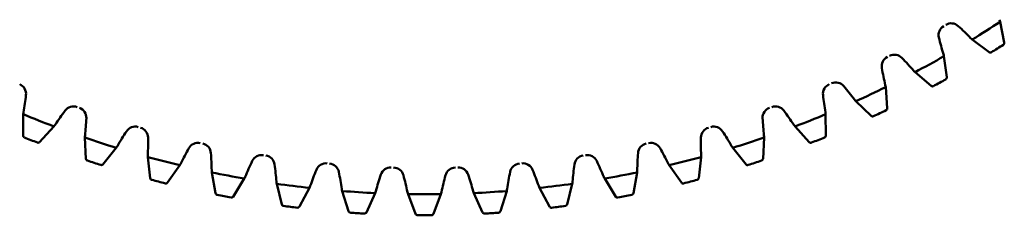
# Model space of a CAD drawing. Header units: millimetres. Extents: x -1 to 474, y -1 to 306.
# Tile 5 of 14: x 108 to 179, y 76 to 90. Entities that reach past the tile are written whole.
import ezdxf

# ---------------------------------------------------------------- set-up
doc = ezdxf.new("R2010")
doc.units = ezdxf.units.MM
doc.layers.add('vis', color=1, linetype='Continuous', lineweight=50)

# ---------------------------------------------------------------- blocks, each defined once
blk = doc.blocks.new('3_GEAHB1_5_100_15_A_40_b_0_in_GEAHB1_5_100_15_A_40_900')
at = {"layer": 'vis'}
for p, q in [((178.88, 88.531), (178.577, 90.014)), ((176.587, 88.752), (177.8, 87.846)), ((174.769, 86.053), (174.559, 87.553)), ((172.495, 86.418), (173.648, 85.437)), ((170.511, 83.838), (170.395, 85.348)), ((168.264, 84.345), (169.353, 83.294)), ((108.699, 83.409), (108.679, 81.895)), ((166.121, 81.895), (166.101, 83.409)), ((109.868, 81.424), (110.889, 82.542)), ((163.911, 82.542), (164.932, 81.424)), ((113.106, 81.744), (113.181, 80.231)), ((161.619, 80.231), (161.694, 81.744)), ((114.397, 79.836), (115.347, 81.016)), ((159.453, 81.016), (160.403, 79.836)), ((117.61, 80.358), (117.779, 78.854)), ((157.021, 78.854), (157.19, 80.358)), ((119.018, 78.535), (119.892, 79.772)), ((154.908, 79.772), (155.782, 78.535)), ((122.191, 79.258), (122.455, 77.767)), ((152.345, 77.767), (152.609, 79.258)), ((123.711, 77.528), (124.505, 78.817)), ((126.832, 78.448), (127.189, 76.977)), ((147.611, 76.977), (147.968, 78.448)), ((150.295, 78.817), (151.089, 77.528)), ((128.458, 76.816), (129.17, 78.153)), ((131.516, 77.931), (131.964, 76.485)), ((133.241, 76.405), (133.867, 77.783)), ((136.222, 77.709), (136.761, 76.294)), ((138.039, 76.294), (138.578, 77.709)), ((140.933, 77.783), (141.559, 76.405)), ((142.836, 76.485), (143.284, 77.931)), ((145.63, 78.153), (146.342, 76.816))]:
    blk.add_line(p, q, dxfattribs=at)
for points in [[(178.814, 88.379), (178.85, 88.412), (178.874, 88.455), (178.882, 88.503), (178.88, 88.531)], [(177.8, 87.846), (177.846, 87.824), (177.897, 87.819), (177.946, 87.831), (177.966, 87.841)], [(174.693, 85.906), (174.731, 85.936), (174.758, 85.977), (174.77, 86.025), (174.769, 86.053)], [(173.648, 85.437), (173.693, 85.412), (173.743, 85.404), (173.793, 85.413), (173.814, 85.422)], [(170.426, 83.696), (170.466, 83.724), (170.494, 83.763), (170.509, 83.81), (170.511, 83.838)], [(169.353, 83.294), (169.396, 83.266), (169.446, 83.255), (169.496, 83.261), (169.517, 83.269)], [(108.679, 81.895), (108.688, 81.845), (108.714, 81.801), (108.752, 81.768), (108.772, 81.758)], [(166.028, 81.758), (166.069, 81.784), (166.101, 81.821), (166.118, 81.867), (166.121, 81.895)], [(109.706, 81.389), (109.754, 81.379), (109.802, 81.385), (109.846, 81.406), (109.868, 81.424)], [(164.932, 81.424), (164.973, 81.394), (165.022, 81.38), (165.073, 81.382), (165.094, 81.389)], [(113.181, 80.231), (113.194, 80.182), (113.222, 80.14), (113.263, 80.11), (113.283, 80.101)], [(114.238, 79.791), (114.286, 79.784), (114.334, 79.792), (114.377, 79.816), (114.397, 79.836)], [(160.403, 79.836), (160.441, 79.804), (160.489, 79.786), (160.54, 79.785), (160.562, 79.791)], [(161.517, 80.101), (161.56, 80.124), (161.593, 80.159), (161.614, 80.203), (161.619, 80.231)], [(117.779, 78.854), (117.795, 78.805), (117.826, 78.765), (117.868, 78.737), (117.889, 78.73)], [(118.862, 78.48), (118.91, 78.476), (118.958, 78.488), (118.999, 78.514), (119.018, 78.535)], [(155.782, 78.535), (155.819, 78.501), (155.866, 78.48), (155.916, 78.476), (155.938, 78.48)], [(156.911, 78.73), (156.955, 78.75), (156.991, 78.783), (157.014, 78.826), (157.021, 78.854)], [(122.455, 77.767), (122.473, 77.72), (122.507, 77.682), (122.551, 77.657), (122.573, 77.651)], [(123.559, 77.463), (123.608, 77.462), (123.654, 77.476), (123.693, 77.505), (123.711, 77.528)], [(151.089, 77.528), (151.123, 77.491), (151.169, 77.467), (151.219, 77.46), (151.241, 77.463)], [(152.227, 77.651), (152.273, 77.668), (152.311, 77.699), (152.337, 77.74), (152.345, 77.767)], [(127.189, 76.977), (127.211, 76.931), (127.247, 76.894), (127.292, 76.872), (127.314, 76.868)], [(128.31, 76.742), (128.359, 76.744), (128.404, 76.762), (128.442, 76.793), (128.458, 76.816)], [(146.342, 76.816), (146.374, 76.777), (146.418, 76.751), (146.467, 76.741), (146.49, 76.742)], [(147.486, 76.868), (147.533, 76.882), (147.572, 76.91), (147.601, 76.95), (147.611, 76.977)], [(131.964, 76.485), (131.988, 76.441), (132.027, 76.406), (132.073, 76.387), (132.096, 76.384)], [(133.098, 76.321), (133.146, 76.326), (133.19, 76.347), (133.226, 76.38), (133.241, 76.405)], [(136.761, 76.294), (136.787, 76.251), (136.828, 76.22), (136.876, 76.203), (136.898, 76.202)], [(137.902, 76.202), (137.95, 76.21), (137.993, 76.233), (138.026, 76.269), (138.039, 76.294)], [(141.559, 76.405), (141.589, 76.364), (141.631, 76.335), (141.68, 76.322), (141.702, 76.321)], [(142.704, 76.384), (142.752, 76.395), (142.793, 76.421), (142.824, 76.459), (142.836, 76.485)]]:
    blk.add_lwpolyline(points, dxfattribs=at)
for centre, radius, start, end in [((174.928, 89.067), 0.75, 120.53045, 193.7076), ((175.083, 89.158), 0.75, 47.4924, 120.66955), ((160.574, 73.329), 22.222, 44.32488, 47.4924), ((137.4, 152.7), 75, 301.5, 303.3), ((177.363, 89.728), 1.247, 13.29996, 20.47508), ((195.789, 94.155), 22.222, 193.7076, 196.87512), ((177.363, 89.728), 1.247, 224.32492, 231.50004), ((137.4, 152.7), 76.5, 302.02406, 302.77594), ((170.859, 86.836), 0.75, 116.93045, 190.1076), ((171.018, 86.918), 0.75, 43.8924, 117.06955), ((155.545, 72.031), 22.222, 40.72488, 43.8924), ((137.4, 152.7), 75, 297.9, 299.7), ((173.331, 87.343), 1.247, 9.69996, 16.87508), ((191.998, 90.605), 22.222, 190.1076, 193.27512), ((173.331, 87.343), 1.247, 220.72492, 227.90004), ((108.143, 84.865), 0.75, 353.4924, 66.66955), ((166.657, 84.865), 0.75, 113.33045, 186.5076), ((166.822, 84.937), 0.75, 40.2924, 113.46955), ((150.444, 71.051), 22.222, 37.12488, 40.2924), ((137.4, 152.7), 75, 294.3, 296.1), ((169.156, 85.215), 1.247, 6.09996, 13.27508), ((137.4, 152.7), 76.5, 298.42406, 299.17594), ((86.809, 87.299), 22.222, 350.32488, 353.4924), ((187.991, 87.299), 22.222, 186.5076, 189.67512), ((112.291, 83.223), 0.75, 70.13045, 143.3076), ((112.46, 83.162), 0.75, 357.0924, 70.26955), ((162.34, 83.162), 0.75, 109.73045, 182.9076), ((162.509, 83.223), 0.75, 36.6924, 109.86955), ((169.156, 85.215), 1.247, 217.12492, 224.30004), ((109.944, 83.355), 1.247, 170.32492, 177.50004), ((137.4, 152.7), 75, 247.5, 249.3), ((129.509, 70.393), 22.222, 143.3076, 146.47512), ((91.016, 84.251), 22.222, 353.92488, 357.0924), ((183.784, 84.251), 22.222, 182.9076, 186.07512), ((145.291, 70.393), 22.222, 33.52488, 36.6924), ((137.4, 152.7), 75, 290.7, 292.5), ((164.856, 83.355), 1.247, 2.49996, 9.67508), ((137.4, 152.7), 76.5, 294.82406, 295.57594), ((109.944, 83.355), 1.247, 319.29996, 326.47508), ((116.703, 81.783), 0.75, 73.73045, 146.9076), ((116.876, 81.733), 0.75, 0.6924, 73.86955), ((157.924, 81.733), 0.75, 106.13045, 179.3076), ((158.097, 81.783), 0.75, 33.0924, 106.26955), ((164.856, 83.355), 1.247, 213.52492, 220.70004), ((137.4, 152.7), 76.5, 248.02406, 248.77594), ((114.353, 81.768), 1.247, 173.92492, 181.10004), ((137.4, 152.7), 75, 251.1, 252.9), ((134.693, 70.06), 22.222, 146.9076, 150.07512), ((95.405, 81.474), 22.222, 357.52488, 0.6924), ((179.395, 81.474), 22.222, 179.3076, 182.47512), ((140.107, 70.06), 22.222, 29.92488, 33.0924), ((137.4, 152.7), 75, 287.1, 288.9), ((160.447, 81.768), 1.247, 358.89996, 6.07508), ((137.4, 152.7), 76.5, 291.22406, 291.97594), ((114.353, 81.768), 1.247, 322.89996, 330.07508), ((121.197, 80.624), 0.75, 77.33045, 150.5076), ((121.372, 80.585), 0.75, 4.2924, 77.46955), ((153.428, 80.585), 0.75, 102.53045, 175.7076), ((153.603, 80.624), 0.75, 29.4924, 102.66955), ((160.447, 81.768), 1.247, 209.92492, 217.10004), ((118.852, 80.46), 1.247, 177.52492, 184.70004), ((137.4, 152.7), 75, 254.7, 256.5), ((139.887, 70.053), 22.222, 150.5076, 153.67512), ((99.96, 78.978), 22.222, 1.12488, 4.2924), ((125.755, 79.749), 0.75, 80.93045, 154.1076), ((125.932, 79.721), 0.75, 7.8924, 81.06955), ((148.868, 79.721), 0.75, 98.93045, 172.1076), ((149.045, 79.749), 0.75, 25.8924, 99.06955), ((174.84, 78.978), 22.222, 175.7076, 178.87512), ((134.913, 70.053), 22.222, 26.32488, 29.4924), ((137.4, 152.7), 75, 283.5, 285.3), ((155.948, 80.46), 1.247, 355.29996, 2.47508), ((137.4, 152.7), 76.5, 251.62406, 252.37594), ((118.852, 80.46), 1.247, 326.49996, 333.67508), ((145.072, 70.372), 22.222, 154.1076, 157.27512), ((104.663, 76.772), 22.222, 4.72488, 7.8924), ((130.358, 79.161), 0.75, 84.53045, 157.7076), ((130.537, 79.144), 0.75, 11.4924, 84.66955), ((134.99, 78.864), 0.75, 88.13045, 161.3076), ((135.169, 78.859), 0.75, 15.0924, 88.26955), ((139.631, 78.859), 0.75, 91.73045, 164.9076), ((139.81, 78.864), 0.75, 18.6924, 91.86955), ((144.263, 79.144), 0.75, 95.33045, 168.5076), ((144.442, 79.161), 0.75, 22.2924, 95.46955), ((170.137, 76.772), 22.222, 172.1076, 175.27512), ((129.728, 70.372), 22.222, 22.72488, 25.8924), ((155.948, 80.46), 1.247, 206.32492, 213.50004), ((137.4, 152.7), 76.5, 287.62406, 288.37594), ((123.425, 79.438), 1.247, 181.12492, 188.30004), ((137.4, 152.7), 75, 258.3, 260.1), ((123.425, 79.438), 1.247, 330.09996, 337.27508), ((150.226, 71.016), 22.222, 157.7076, 160.87512), ((109.495, 74.866), 22.222, 8.32488, 11.4924), ((155.33, 71.983), 22.222, 161.3076, 164.47512), ((114.438, 73.268), 22.222, 11.92488, 15.0924), ((160.362, 73.268), 22.222, 164.9076, 168.07512), ((119.47, 71.983), 22.222, 15.52488, 18.6924), ((165.305, 74.866), 22.222, 168.5076, 171.67512), ((124.574, 71.016), 22.222, 19.12488, 22.2924), ((151.375, 79.438), 1.247, 202.72492, 209.90004), ((137.4, 152.7), 75, 279.9, 281.7), ((151.375, 79.438), 1.247, 351.69996, 358.87508), ((137.4, 152.7), 76.5, 255.22406, 255.97594), ((128.052, 78.705), 1.247, 184.72492, 191.90004), ((137.4, 152.7), 75, 261.9, 263.7), ((128.052, 78.705), 1.247, 333.69996, 340.87508), ((146.748, 78.705), 1.247, 199.12492, 206.30004), ((137.4, 152.7), 75, 276.3, 278.1), ((146.748, 78.705), 1.247, 348.09996, 355.27508), ((137.4, 152.7), 76.5, 284.02406, 284.77594), ((137.4, 152.7), 76.5, 258.82406, 259.57594), ((132.717, 78.264), 1.247, 188.32492, 195.50004), ((137.4, 152.7), 75, 265.5, 267.3), ((132.717, 78.264), 1.247, 337.29996, 344.47508), ((137.4, 78.117), 1.247, 191.92492, 199.10004), ((137.4, 152.7), 75, 269.1, 270.9), ((137.4, 78.117), 1.247, 340.89996, 348.07508), ((142.083, 78.264), 1.247, 195.52492, 202.70004), ((137.4, 152.7), 75, 272.7, 274.5), ((142.083, 78.264), 1.247, 344.49996, 351.67508), ((137.4, 152.7), 76.5, 280.42406, 281.17594), ((137.4, 152.7), 76.5, 262.42406, 263.17594), ((137.4, 152.7), 76.5, 276.82406, 277.57594), ((137.4, 152.7), 76.5, 266.02406, 266.77594), ((137.4, 152.7), 76.5, 269.62406, 270.37594), ((137.4, 152.7), 76.5, 273.22406, 273.97594)]:
    blk.add_arc(centre, radius, start, end, dxfattribs=at)

msp = doc.modelspace()

# ---------------------------------------------------------------- block references
msp.add_blockref('3_GEAHB1_5_100_15_A_40_b_0_in_GEAHB1_5_100_15_A_40_900', (0, 0))

doc.saveas('drawing.dxf')
